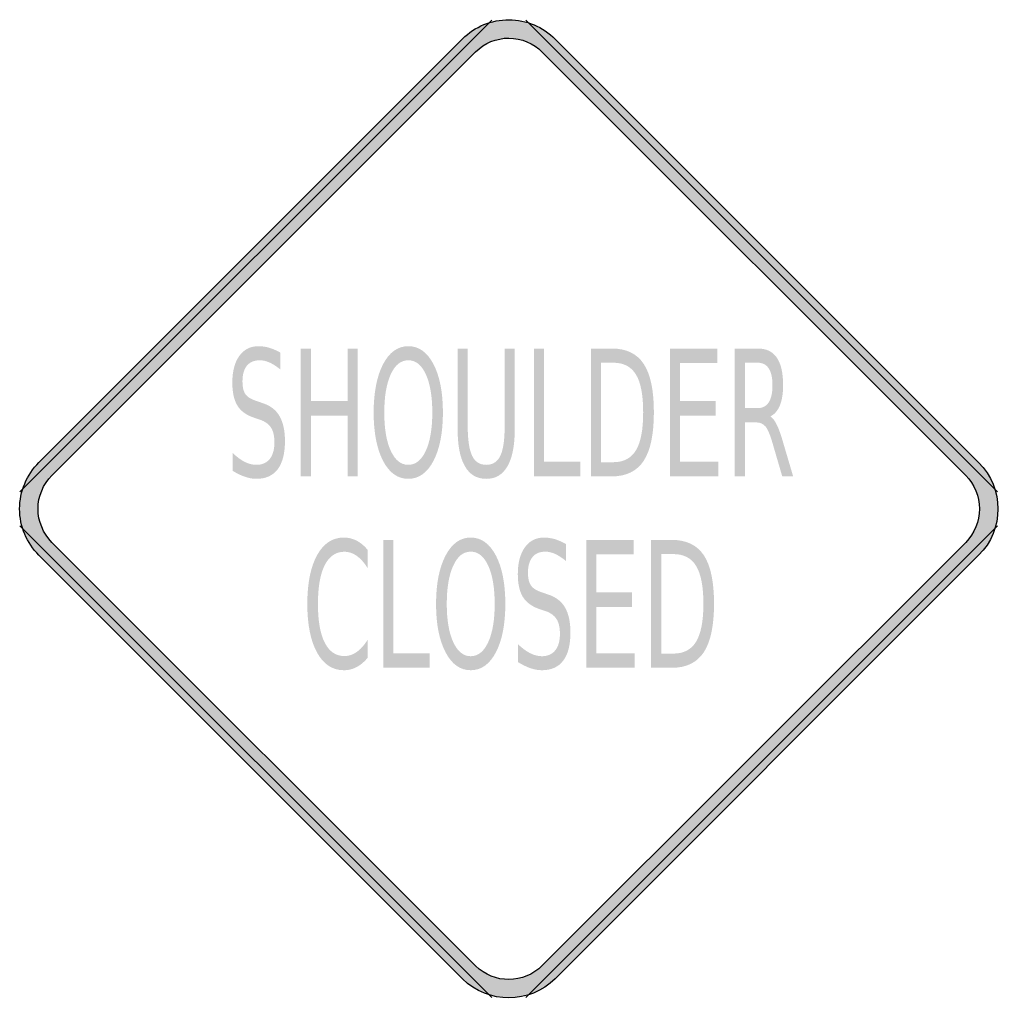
# Model space of a CAD drawing. Header units: inches. Extents: x -0.52 to 0.53, y -0.53 to 0.52.
import ezdxf

# ---------------------------------------------------------------- set-up
doc = ezdxf.new("R2010")
doc.units = ezdxf.units.IN
doc.header["$MEASUREMENT"] = 0

msp = doc.modelspace()

# ---------------------------------------------------------------- hatches: boundary and pattern name
h = msp.add_hatch(color=7)
edge = h.paths.add_edge_path()
edge.add_line((0.0495, 0.5), (0.5, 0.0494))
edge.add_spline(control_points=[(0.5, 0.0494), (0.5273, 0.0221), (0.5273, -0.0221), (0.5, -0.0494)], knot_values=[0, 0, 0, 0, 1, 1, 1, 1], degree=3, periodic=0)
edge.add_line((0.5, -0.0494), (0.0494, -0.5))
edge.add_spline(control_points=[(0.0494, -0.5), (0.0222, -0.5271), (-0.0218, -0.5273), (-0.0491, -0.5003)], knot_values=[0, 0, 0, 0, 1, 1, 1, 1], degree=3, periodic=0)
edge.add_line((-0.0491, -0.5003), (-0.5, -0.0494))
edge.add_spline(control_points=[(-0.5, -0.0494), (-0.5131, -0.0363), (-0.5205, -0.0185), (-0.5205, 0), (-0.5205, 0.0186), (-0.5131, 0.0363), (-0.5, 0.0494)], knot_values=[0, 0, 0, 0, 1, 1, 1, 2, 2, 2, 2], degree=3, periodic=0)
edge.add_line((-0.5, 0.0494), (-0.0492, 0.5003))
edge.add_spline(control_points=[(-0.0492, 0.5003), (-0.0361, 0.5134), (-0.0183, 0.5207), (0.0002, 0.5206), (0.0187, 0.5206), (0.0364, 0.5131), (0.0495, 0.5)], knot_values=[0, 0, 0, 0, 1, 1, 1, 2, 2, 2, 2], degree=3, periodic=0)
edge = h.paths.add_edge_path(flags=0)
edge.add_line((0.0356, 0.4862), (0.4862, 0.0356))
edge.add_spline(control_points=[(0.4862, 0.0356), (0.4956, 0.0262), (0.5009, 0.0134), (0.5009, 0), (0.5009, -0.0133), (0.4956, -0.0261), (0.4862, -0.0356)], knot_values=[0, 0, 0, 0, 1, 1, 1, 2, 2, 2, 2], degree=3, periodic=0)
edge.add_line((0.4862, -0.0356), (0.0356, -0.4861))
edge.add_spline(control_points=[(0.0356, -0.4861), (0.016, -0.5057), (-0.0156, -0.5058), (-0.0353, -0.4864)], knot_values=[0, 0, 0, 0, 1, 1, 1, 1], degree=3, periodic=0)
edge.add_line((-0.0353, -0.4864), (-0.4862, -0.0356))
edge.add_spline(control_points=[(-0.4862, -0.0356), (-0.4956, -0.0261), (-0.5009, -0.0133), (-0.5009, 0), (-0.5009, 0.0134), (-0.4956, 0.0262), (-0.4862, 0.0356)], knot_values=[0, 0, 0, 0, 1, 1, 1, 2, 2, 2, 2], degree=3, periodic=0)
edge.add_line((-0.4862, 0.0356), (-0.0353, 0.4864))
edge.add_spline(control_points=[(-0.0353, 0.4864), (-0.0259, 0.4959), (-0.0131, 0.5011), (0.0002, 0.5011), (0.0135, 0.501), (0.0262, 0.4957), (0.0356, 0.4862)], knot_values=[0, 0, 0, 0, 1, 1, 1, 2, 2, 2, 2], degree=3, periodic=0)
h = msp.add_hatch(color=7)
edge = h.paths.add_edge_path()
edge.add_line((0.0495, 0.5), (0.5, 0.0494))
edge.add_spline(control_points=[(0.5, 0.0494), (0.5273, 0.0221), (0.5273, -0.0221), (0.5, -0.0494)], knot_values=[0, 0, 0, 0, 1, 1, 1, 1], degree=3, periodic=0)
edge.add_line((0.5, -0.0494), (0.0494, -0.5))
edge.add_spline(control_points=[(0.0494, -0.5), (0.0222, -0.5271), (-0.0218, -0.5273), (-0.0491, -0.5003)], knot_values=[0, 0, 0, 0, 1, 1, 1, 1], degree=3, periodic=0)
edge.add_line((-0.0491, -0.5003), (-0.5, -0.0494))
edge.add_spline(control_points=[(-0.5, -0.0494), (-0.5131, -0.0363), (-0.5205, -0.0185), (-0.5205, 0), (-0.5205, 0.0186), (-0.5131, 0.0363), (-0.5, 0.0494)], knot_values=[0, 0, 0, 0, 1, 1, 1, 2, 2, 2, 2], degree=3, periodic=0)
edge.add_line((-0.5, 0.0494), (-0.0492, 0.5003))
edge.add_spline(control_points=[(-0.0492, 0.5003), (-0.0361, 0.5134), (-0.0183, 0.5207), (0.0002, 0.5206), (0.0187, 0.5206), (0.0364, 0.5131), (0.0495, 0.5)], knot_values=[0, 0, 0, 0, 1, 1, 1, 2, 2, 2, 2], degree=3, periodic=0)
edge = h.paths.add_edge_path(flags=0)
edge.add_line((0.0356, 0.4862), (0.4862, 0.0356))
edge.add_spline(control_points=[(0.4862, 0.0356), (0.4956, 0.0262), (0.5009, 0.0134), (0.5009, 0), (0.5009, -0.0133), (0.4956, -0.0261), (0.4862, -0.0356)], knot_values=[0, 0, 0, 0, 1, 1, 1, 2, 2, 2, 2], degree=3, periodic=0)
edge.add_line((0.4862, -0.0356), (0.0356, -0.4861))
edge.add_spline(control_points=[(0.0356, -0.4861), (0.016, -0.5057), (-0.0156, -0.5058), (-0.0353, -0.4864)], knot_values=[0, 0, 0, 0, 1, 1, 1, 1], degree=3, periodic=0)
edge.add_line((-0.0353, -0.4864), (-0.4862, -0.0356))
edge.add_spline(control_points=[(-0.4862, -0.0356), (-0.4956, -0.0261), (-0.5009, -0.0133), (-0.5009, 0), (-0.5009, 0.0134), (-0.4956, 0.0262), (-0.4862, 0.0356)], knot_values=[0, 0, 0, 0, 1, 1, 1, 2, 2, 2, 2], degree=3, periodic=0)
edge.add_line((-0.4862, 0.0356), (-0.0353, 0.4864))
edge.add_spline(control_points=[(-0.0353, 0.4864), (-0.0259, 0.4959), (-0.0131, 0.5011), (0.0002, 0.5011), (0.0135, 0.501), (0.0262, 0.4957), (0.0356, 0.4862)], knot_values=[0, 0, 0, 0, 1, 1, 1, 2, 2, 2, 2], degree=3, periodic=0)
h = msp.add_hatch(color=7)
edge = h.paths.add_edge_path()
edge.add_line((-0.243, 0.1663), (-0.243, 0.1483))
edge.add_spline(control_points=[(-0.243, 0.1483), (-0.2471, 0.1517), (-0.2509, 0.1541), (-0.2546, 0.1558), (-0.2582, 0.1574), (-0.2617, 0.1582), (-0.2651, 0.1582), (-0.2709, 0.1582), (-0.2755, 0.1563), (-0.2787, 0.1524), (-0.2818, 0.1485), (-0.2834, 0.143), (-0.2834, 0.1358), (-0.2834, 0.1298), (-0.2824, 0.1253), (-0.2803, 0.1222), (-0.2781, 0.1191), (-0.2741, 0.1166), (-0.2682, 0.1148)], knot_values=[0, 0, 0, 0, 1, 1, 1, 2, 2, 2, 3, 3, 3, 4, 4, 4, 5, 5, 5, 6, 6, 6, 6], degree=3, periodic=0)
edge.add_line((-0.2682, 0.1148), (-0.2617, 0.1125))
edge.add_spline(control_points=[(-0.2617, 0.1125), (-0.2537, 0.1099), (-0.2477, 0.1053), (-0.2439, 0.0987), (-0.2401, 0.0921), (-0.2382, 0.0832), (-0.2382, 0.0722), (-0.2382, 0.059), (-0.2408, 0.049), (-0.2459, 0.0422), (-0.2511, 0.0354), (-0.2587, 0.032), (-0.2687, 0.032), (-0.2725, 0.032), (-0.2765, 0.0327), (-0.2807, 0.0342), (-0.285, 0.0356), (-0.2894, 0.0378), (-0.2939, 0.0406)], knot_values=[0, 0, 0, 0, 1, 1, 1, 2, 2, 2, 3, 3, 3, 4, 4, 4, 5, 5, 5, 6, 6, 6, 6], degree=3, periodic=0)
edge.add_line((-0.2939, 0.0406), (-0.2939, 0.0596))
edge.add_spline(control_points=[(-0.2939, 0.0596), (-0.2895, 0.0554), (-0.2852, 0.0522), (-0.2811, 0.0501), (-0.2769, 0.048), (-0.2727, 0.0469), (-0.2687, 0.0469), (-0.2625, 0.0469), (-0.2578, 0.049), (-0.2544, 0.0531), (-0.2511, 0.0573), (-0.2494, 0.0631), (-0.2494, 0.0708), (-0.2494, 0.0775), (-0.2506, 0.0827), (-0.253, 0.0865), (-0.2554, 0.0903), (-0.2594, 0.0931), (-0.2649, 0.095)], knot_values=[0, 0, 0, 0, 1, 1, 1, 2, 2, 2, 3, 3, 3, 4, 4, 4, 5, 5, 5, 6, 6, 6, 6], degree=3, periodic=0)
edge.add_line((-0.2649, 0.095), (-0.2714, 0.0972))
edge.add_spline(control_points=[(-0.2714, 0.0972), (-0.2795, 0.0999), (-0.2853, 0.1042), (-0.2888, 0.11), (-0.2924, 0.1159), (-0.2942, 0.124), (-0.2942, 0.1344), (-0.2942, 0.1464), (-0.2917, 0.1559), (-0.2868, 0.1628), (-0.2818, 0.1697), (-0.275, 0.1732), (-0.2663, 0.1732), (-0.2625, 0.1732), (-0.2587, 0.1726), (-0.2549, 0.1715), (-0.251, 0.1703), (-0.247, 0.1686), (-0.243, 0.1663)], knot_values=[0, 0, 0, 0, 1, 1, 1, 2, 2, 2, 3, 3, 3, 4, 4, 4, 5, 5, 5, 6, 6, 6, 6], degree=3, periodic=0)
for points in [[(-0.2214, 0.1707), (-0.2106, 0.1707), (-0.2106, 0.1149), (-0.1715, 0.1149), (-0.1715, 0.1707), (-0.1607, 0.1707), (-0.1607, 0.0346), (-0.1715, 0.0346), (-0.1715, 0.0994), (-0.2106, 0.0994), (-0.2106, 0.0346), (-0.2214, 0.0346), (-0.2214, 0.1707)], [(0.0267, 0.1707), (0.0374, 0.1707), (0.0374, 0.0501), (0.0762, 0.0501), (0.0762, 0.0346), (0.0267, 0.0346), (0.0267, 0.1707)], [(0.1716, 0.1707), (0.2219, 0.1707), (0.2219, 0.1552), (0.1823, 0.1552), (0.1823, 0.1149), (0.2203, 0.1149), (0.2203, 0.0994), (0.1823, 0.0994), (0.1823, 0.0501), (0.2229, 0.0501), (0.2229, 0.0346), (0.1716, 0.0346), (0.1716, 0.1707)], [(-0.1336, -0.033), (-0.1228, -0.033), (-0.1228, -0.1536), (-0.0841, -0.1536), (-0.0841, -0.1691), (-0.1336, -0.1691), (-0.1336, -0.033)], [(0.0825, -0.033), (0.1328, -0.033), (0.1328, -0.0485), (0.0933, -0.0485), (0.0933, -0.0888), (0.1312, -0.0888), (0.1312, -0.1043), (0.0933, -0.1043), (0.0933, -0.1536), (0.1338, -0.1536), (0.1338, -0.1691), (0.0825, -0.1691), (0.0825, -0.033)]]:
    msp.add_hatch(color=7).paths.add_polyline_path(points)
h = msp.add_hatch(color=7)
edge = h.paths.add_edge_path()
edge.add_spline(control_points=[(-0.1069, 0.1732), (-0.0958, 0.1732), (-0.0868, 0.1668), (-0.0801, 0.154), (-0.0735, 0.1412), (-0.0701, 0.1241), (-0.0701, 0.1025), (-0.0701, 0.0811), (-0.0735, 0.064), (-0.0801, 0.0512), (-0.0868, 0.0384), (-0.0958, 0.032), (-0.1069, 0.032), (-0.1181, 0.032), (-0.1271, 0.0383), (-0.1338, 0.0511), (-0.1404, 0.0639), (-0.1438, 0.081), (-0.1438, 0.1025), (-0.1438, 0.1241), (-0.1404, 0.1412), (-0.1338, 0.154), (-0.1271, 0.1668), (-0.1181, 0.1732), (-0.1069, 0.1732)], knot_values=[0, 0, 0, 0, 1, 1, 1, 2, 2, 2, 3, 3, 3, 4, 4, 4, 5, 5, 5, 6, 6, 6, 7, 7, 7, 8, 8, 8, 8], degree=3, periodic=0)
edge = h.paths.add_edge_path(flags=0)
edge.add_spline(control_points=[(-0.1069, 0.1582), (-0.1148, 0.1582), (-0.121, 0.1533), (-0.1256, 0.1433), (-0.1302, 0.1333), (-0.1325, 0.1197), (-0.1325, 0.1025), (-0.1325, 0.0854), (-0.1302, 0.0718), (-0.1256, 0.0619), (-0.121, 0.0519), (-0.1148, 0.0469), (-0.1069, 0.0469), (-0.0991, 0.0469), (-0.0929, 0.0519), (-0.0883, 0.0619), (-0.0837, 0.0718), (-0.0814, 0.0854), (-0.0814, 0.1025), (-0.0814, 0.1197), (-0.0837, 0.1333), (-0.0883, 0.1433), (-0.0929, 0.1533), (-0.0991, 0.1582), (-0.1069, 0.1582)], knot_values=[0, 0, 0, 0, 1, 1, 1, 2, 2, 2, 3, 3, 3, 4, 4, 4, 5, 5, 5, 6, 6, 6, 7, 7, 7, 8, 8, 8, 8], degree=3, periodic=0)
h = msp.add_hatch(color=7)
edge = h.paths.add_edge_path()
edge.add_line((-0.0545, 0.1707), (-0.0437, 0.1707))
edge.add_line((-0.0437, 0.1707), (-0.0437, 0.088))
edge.add_spline(control_points=[(-0.0437, 0.088), (-0.0437, 0.0735), (-0.0421, 0.063), (-0.039, 0.0565), (-0.0359, 0.0501), (-0.0309, 0.0469), (-0.024, 0.0469), (-0.0171, 0.0469), (-0.0121, 0.0501), (-0.009, 0.0565), (-0.0059, 0.063), (-0.0044, 0.0735), (-0.0044, 0.088)], knot_values=[0, 0, 0, 0, 1, 1, 1, 2, 2, 2, 3, 3, 3, 4, 4, 4, 4], degree=3, periodic=0)
edge.add_line((-0.0044, 0.088), (-0.0044, 0.1707))
edge.add_line((-0.0044, 0.1707), (0.0064, 0.1707))
edge.add_line((0.0064, 0.1707), (0.0064, 0.0858))
edge.add_spline(control_points=[(0.0064, 0.0858), (0.0064, 0.068), (0.0039, 0.0546), (-0.0013, 0.0456), (-0.0064, 0.0365), (-0.014, 0.032), (-0.024, 0.032), (-0.0341, 0.032), (-0.0417, 0.0365), (-0.0468, 0.0456), (-0.052, 0.0546), (-0.0545, 0.068), (-0.0545, 0.0858)], knot_values=[0, 0, 0, 0, 1, 1, 1, 2, 2, 2, 3, 3, 3, 4, 4, 4, 4], degree=3, periodic=0)
edge.add_line((-0.0545, 0.0858), (-0.0545, 0.1707))
h = msp.add_hatch(color=7)
edge = h.paths.add_edge_path()
edge.add_line((0.0875, 0.1707), (0.1096, 0.1707))
edge.add_spline(control_points=[(0.1096, 0.1707), (0.125, 0.1707), (0.1363, 0.1653), (0.1436, 0.1543), (0.1508, 0.1433), (0.1544, 0.1262), (0.1544, 0.1028), (0.1544, 0.0793), (0.1507, 0.0621), (0.1435, 0.0511), (0.1362, 0.0401), (0.1249, 0.0346), (0.1096, 0.0346)], knot_values=[0, 0, 0, 0, 1, 1, 1, 2, 2, 2, 3, 3, 3, 4, 4, 4, 4], degree=3, periodic=0)
edge.add_line((0.1096, 0.0346), (0.0875, 0.0346))
edge.add_line((0.0875, 0.0346), (0.0875, 0.1707))
edge = h.paths.add_edge_path(flags=0)
edge.add_line((0.0982, 0.1556), (0.0982, 0.0497))
edge.add_line((0.0982, 0.0497), (0.1112, 0.0497))
edge.add_spline(control_points=[(0.1112, 0.0497), (0.1222, 0.0497), (0.1303, 0.054), (0.1354, 0.0625), (0.1405, 0.071), (0.143, 0.0845), (0.143, 0.1028), (0.143, 0.121), (0.1405, 0.1344), (0.1354, 0.1429), (0.1303, 0.1514), (0.1222, 0.1556), (0.1112, 0.1556)], knot_values=[0, 0, 0, 0, 1, 1, 1, 2, 2, 2, 3, 3, 3, 4, 4, 4, 4], degree=3, periodic=0)
edge.add_line((0.1112, 0.1556), (0.0982, 0.1556))
h = msp.add_hatch(color=7)
edge = h.paths.add_edge_path()
edge.add_spline(control_points=[(0.2783, 0.0984), (0.2806, 0.0971), (0.2829, 0.0942), (0.285, 0.0899), (0.2872, 0.0855), (0.2894, 0.0795), (0.2916, 0.0718)], knot_values=[0, 0, 0, 0, 1, 1, 1, 2, 2, 2, 2], degree=3, periodic=0)
edge.add_line((0.2916, 0.0718), (0.3026, 0.0346))
edge.add_line((0.3026, 0.0346), (0.291, 0.0346))
edge.add_line((0.291, 0.0346), (0.2808, 0.0695))
edge.add_spline(control_points=[(0.2808, 0.0695), (0.2782, 0.0787), (0.2756, 0.0847), (0.2732, 0.0877), (0.2707, 0.0907), (0.2673, 0.0921), (0.2631, 0.0921)], knot_values=[0, 0, 0, 0, 1, 1, 1, 2, 2, 2, 2], degree=3, periodic=0)
edge.add_line((0.2631, 0.0921), (0.2513, 0.0921))
edge.add_line((0.2513, 0.0921), (0.2513, 0.0346))
edge.add_line((0.2513, 0.0346), (0.2405, 0.0346))
edge.add_line((0.2405, 0.0346), (0.2405, 0.1707))
edge.add_line((0.2405, 0.1707), (0.2648, 0.1707))
edge.add_spline(control_points=[(0.2648, 0.1707), (0.274, 0.1707), (0.2808, 0.1675), (0.2852, 0.161), (0.2897, 0.1545), (0.2919, 0.1447), (0.2919, 0.1315), (0.2919, 0.123), (0.2908, 0.1159), (0.2885, 0.1102), (0.2861, 0.1045), (0.2828, 0.1006), (0.2783, 0.0984)], knot_values=[0, 0, 0, 0, 1, 1, 1, 2, 2, 2, 3, 3, 3, 4, 4, 4, 4], degree=3, periodic=0)
edge = h.paths.add_edge_path(flags=0)
edge.add_line((0.2513, 0.1556), (0.2513, 0.1073))
edge.add_line((0.2513, 0.1073), (0.2648, 0.1073))
edge.add_spline(control_points=[(0.2648, 0.1073), (0.2701, 0.1073), (0.274, 0.1093), (0.2766, 0.1134), (0.2793, 0.1175), (0.2806, 0.1236), (0.2806, 0.1315), (0.2806, 0.1395), (0.2793, 0.1455), (0.2766, 0.1495), (0.274, 0.1536), (0.2701, 0.1556), (0.2648, 0.1556)], knot_values=[0, 0, 0, 0, 1, 1, 1, 2, 2, 2, 3, 3, 3, 4, 4, 4, 4], degree=3, periodic=0)
edge.add_line((0.2648, 0.1556), (0.2513, 0.1556))
h = msp.add_hatch(color=7)
edge = h.paths.add_edge_path()
edge.add_line((-0.1503, -0.0435), (-0.1503, -0.0629))
edge.add_spline(control_points=[(-0.1503, -0.0629), (-0.1539, -0.0571), (-0.1578, -0.0528), (-0.1619, -0.0499), (-0.166, -0.0471), (-0.1703, -0.0456), (-0.175, -0.0456), (-0.1841, -0.0456), (-0.191, -0.0504), (-0.1959, -0.0599), (-0.2007, -0.0694), (-0.2031, -0.0832), (-0.2031, -0.1012), (-0.2031, -0.1191), (-0.2007, -0.1328), (-0.1959, -0.1423), (-0.191, -0.1519), (-0.1841, -0.1566), (-0.175, -0.1566), (-0.1703, -0.1566), (-0.166, -0.1552), (-0.1619, -0.1523), (-0.1578, -0.1495), (-0.1539, -0.1452), (-0.1503, -0.1394)], knot_values=[0, 0, 0, 0, 1, 1, 1, 2, 2, 2, 3, 3, 3, 4, 4, 4, 5, 5, 5, 6, 6, 6, 7, 7, 7, 8, 8, 8, 8], degree=3, periodic=0)
edge.add_line((-0.1503, -0.1394), (-0.1503, -0.1586))
edge.add_spline(control_points=[(-0.1503, -0.1586), (-0.154, -0.163), (-0.158, -0.1663), (-0.1622, -0.1685), (-0.1665, -0.1707), (-0.1709, -0.1717), (-0.1756, -0.1717), (-0.1877, -0.1717), (-0.1972, -0.1654), (-0.2041, -0.1528), (-0.211, -0.1402), (-0.2144, -0.123), (-0.2144, -0.1012), (-0.2144, -0.0793), (-0.211, -0.062), (-0.2041, -0.0494), (-0.1972, -0.0368), (-0.1877, -0.0305), (-0.1756, -0.0305), (-0.1708, -0.0305), (-0.1663, -0.0316), (-0.1621, -0.0337), (-0.1579, -0.0359), (-0.1539, -0.0391), (-0.1503, -0.0435)], knot_values=[0, 0, 0, 0, 1, 1, 1, 2, 2, 2, 3, 3, 3, 4, 4, 4, 5, 5, 5, 6, 6, 6, 7, 7, 7, 8, 8, 8, 8], degree=3, periodic=0)
h = msp.add_hatch(color=7)
edge = h.paths.add_edge_path()
edge.add_spline(control_points=[(-0.0405, -0.0305), (-0.0293, -0.0305), (-0.0204, -0.0369), (-0.0137, -0.0497), (-0.007, -0.0625), (-0.0037, -0.0797), (-0.0037, -0.1012), (-0.0037, -0.1226), (-0.007, -0.1398), (-0.0137, -0.1526), (-0.0204, -0.1653), (-0.0293, -0.1717), (-0.0405, -0.1717), (-0.0517, -0.1717), (-0.0606, -0.1654), (-0.0673, -0.1526), (-0.074, -0.1398), (-0.0774, -0.1227), (-0.0774, -0.1012), (-0.0774, -0.0797), (-0.074, -0.0625), (-0.0673, -0.0497), (-0.0606, -0.0369), (-0.0517, -0.0305), (-0.0405, -0.0305)], knot_values=[0, 0, 0, 0, 1, 1, 1, 2, 2, 2, 3, 3, 3, 4, 4, 4, 5, 5, 5, 6, 6, 6, 7, 7, 7, 8, 8, 8, 8], degree=3, periodic=0)
edge = h.paths.add_edge_path(flags=0)
edge.add_spline(control_points=[(-0.0405, -0.0455), (-0.0483, -0.0455), (-0.0545, -0.0504), (-0.0591, -0.0604), (-0.0637, -0.0704), (-0.066, -0.084), (-0.066, -0.1012), (-0.066, -0.1183), (-0.0637, -0.1319), (-0.0591, -0.1418), (-0.0545, -0.1518), (-0.0483, -0.1568), (-0.0405, -0.1568), (-0.0327, -0.1568), (-0.0265, -0.1518), (-0.0219, -0.1418), (-0.0173, -0.1319), (-0.015, -0.1183), (-0.015, -0.1012), (-0.015, -0.084), (-0.0173, -0.0704), (-0.0219, -0.0604), (-0.0265, -0.0504), (-0.0327, -0.0455), (-0.0405, -0.0455)], knot_values=[0, 0, 0, 0, 1, 1, 1, 2, 2, 2, 3, 3, 3, 4, 4, 4, 5, 5, 5, 6, 6, 6, 7, 7, 7, 8, 8, 8, 8], degree=3, periodic=0)
h = msp.add_hatch(color=7)
edge = h.paths.add_edge_path()
edge.add_line((0.0608, -0.0374), (0.0608, -0.0554))
edge.add_spline(control_points=[(0.0608, -0.0554), (0.0568, -0.0521), (0.0529, -0.0496), (0.0493, -0.0479), (0.0457, -0.0463), (0.0422, -0.0455), (0.0388, -0.0455), (0.0329, -0.0455), (0.0284, -0.0474), (0.0252, -0.0513), (0.022, -0.0552), (0.0204, -0.0607), (0.0204, -0.0679), (0.0204, -0.0739), (0.0215, -0.0785), (0.0236, -0.0815), (0.0257, -0.0846), (0.0297, -0.0871), (0.0357, -0.089)], knot_values=[0, 0, 0, 0, 1, 1, 1, 2, 2, 2, 3, 3, 3, 4, 4, 4, 5, 5, 5, 6, 6, 6, 6], degree=3, periodic=0)
edge.add_line((0.0357, -0.089), (0.0421, -0.0912))
edge.add_spline(control_points=[(0.0421, -0.0912), (0.0502, -0.0938), (0.0561, -0.0985), (0.0599, -0.105), (0.0637, -0.1116), (0.0656, -0.1205), (0.0656, -0.1315), (0.0656, -0.1447), (0.0631, -0.1547), (0.0579, -0.1615), (0.0528, -0.1683), (0.0452, -0.1717), (0.0352, -0.1717), (0.0314, -0.1717), (0.0274, -0.171), (0.0231, -0.1696), (0.0189, -0.1681), (0.0145, -0.1659), (0.0099, -0.1631)], knot_values=[0, 0, 0, 0, 1, 1, 1, 2, 2, 2, 3, 3, 3, 4, 4, 4, 5, 5, 5, 6, 6, 6, 6], degree=3, periodic=0)
edge.add_line((0.0099, -0.1631), (0.0099, -0.1441))
edge.add_spline(control_points=[(0.0099, -0.1441), (0.0143, -0.1483), (0.0186, -0.1515), (0.0228, -0.1536), (0.027, -0.1557), (0.0311, -0.1568), (0.0352, -0.1568), (0.0413, -0.1568), (0.0461, -0.1547), (0.0494, -0.1506), (0.0528, -0.1465), (0.0544, -0.1406), (0.0544, -0.1329), (0.0544, -0.1262), (0.0532, -0.121), (0.0508, -0.1172), (0.0484, -0.1135), (0.0445, -0.1106), (0.039, -0.1087)], knot_values=[0, 0, 0, 0, 1, 1, 1, 2, 2, 2, 3, 3, 3, 4, 4, 4, 5, 5, 5, 6, 6, 6, 6], degree=3, periodic=0)
edge.add_line((0.039, -0.1087), (0.0325, -0.1066))
edge.add_spline(control_points=[(0.0325, -0.1066), (0.0244, -0.1038), (0.0186, -0.0995), (0.015, -0.0937), (0.0114, -0.0879), (0.0096, -0.0797), (0.0096, -0.0694), (0.0096, -0.0573), (0.0121, -0.0478), (0.0171, -0.0409), (0.022, -0.034), (0.0289, -0.0305), (0.0376, -0.0305), (0.0413, -0.0305), (0.0451, -0.0311), (0.049, -0.0322), (0.0529, -0.0334), (0.0568, -0.0351), (0.0608, -0.0374)], knot_values=[0, 0, 0, 0, 1, 1, 1, 2, 2, 2, 3, 3, 3, 4, 4, 4, 5, 5, 5, 6, 6, 6, 6], degree=3, periodic=0)
h = msp.add_hatch(color=7)
edge = h.paths.add_edge_path()
edge.add_line((0.1515, -0.033), (0.1736, -0.033))
edge.add_spline(control_points=[(0.1736, -0.033), (0.189, -0.033), (0.2003, -0.0385), (0.2076, -0.0494), (0.2148, -0.0604), (0.2184, -0.0776), (0.2184, -0.1009), (0.2184, -0.1244), (0.2147, -0.1416), (0.2075, -0.1526), (0.2002, -0.1636), (0.1889, -0.1691), (0.1736, -0.1691)], knot_values=[0, 0, 0, 0, 1, 1, 1, 2, 2, 2, 3, 3, 3, 4, 4, 4, 4], degree=3, periodic=0)
edge.add_line((0.1736, -0.1691), (0.1515, -0.1691))
edge.add_line((0.1515, -0.1691), (0.1515, -0.033))
edge = h.paths.add_edge_path(flags=0)
edge.add_line((0.1623, -0.0481), (0.1623, -0.154))
edge.add_line((0.1623, -0.154), (0.1752, -0.154))
edge.add_spline(control_points=[(0.1752, -0.154), (0.1862, -0.154), (0.1943, -0.1497), (0.1994, -0.1412), (0.2045, -0.1327), (0.2071, -0.1193), (0.2071, -0.1009), (0.2071, -0.0827), (0.2045, -0.0693), (0.1994, -0.0608), (0.1943, -0.0523), (0.1862, -0.0481), (0.1752, -0.0481)], knot_values=[0, 0, 0, 0, 1, 1, 1, 2, 2, 2, 3, 3, 3, 4, 4, 4, 4], degree=3, periodic=0)
edge.add_line((0.1752, -0.0481), (0.1623, -0.0481))

# ---------------------------------------------------------------- linework, layer by layer
at = {"color": 7}
for p, q in [((-0.5202, 0.0182), (-0.0181, 0.5203)), ((0.0181, 0.5203), (0.5202, 0.0182)), ((-0.0181, -0.5202), (-0.5202, -0.0181)), ((0.5202, -0.0181), (0.0181, -0.5202))]:
    msp.add_line(p, q, dxfattribs=at)
for points in [[(-0.5, 0.0494), (-0.0492, 0.5003)], [(0.0495, 0.5), (0.5, 0.0494)], [(-0.4862, 0.0356), (-0.0353, 0.4864)], [(0.0356, 0.4862), (0.4862, 0.0356)], [(-0.0353, -0.4864), (-0.4862, -0.0356)], [(0.4862, -0.0356), (0.0356, -0.4861)], [(-0.0491, -0.5003), (-0.5, -0.0494)], [(0.5, -0.0494), (0.0494, -0.5)]]:
    msp.add_lwpolyline(points, dxfattribs=at)
for points in [[(-0.0492, 0.5003), (-0.0361, 0.5134), (-0.0183, 0.5207), (0.0002, 0.5206), (0.0187, 0.5206), (0.0364, 0.5131), (0.0495, 0.5)], [(-0.0353, 0.4864), (-0.0259, 0.4959), (-0.0131, 0.5011), (0.0002, 0.5011), (0.0135, 0.501), (0.0262, 0.4957), (0.0356, 0.4862)], [(-0.5, -0.0494), (-0.5131, -0.0363), (-0.5205, -0.0185), (-0.5205, 0), (-0.5205, 0.0186), (-0.5131, 0.0363), (-0.5, 0.0494)], [(-0.4862, -0.0356), (-0.4956, -0.0261), (-0.5009, -0.0133), (-0.5009, 0), (-0.5009, 0.0134), (-0.4956, 0.0262), (-0.4862, 0.0356)], [(0.4862, 0.0356), (0.4956, 0.0262), (0.5009, 0.0134), (0.5009, 0), (0.5009, -0.0133), (0.4956, -0.0261), (0.4862, -0.0356)]]:
    msp.add_open_spline(points, degree=3, knots=[0, 0, 0, 0, 1, 1, 1, 2, 2, 2, 2], dxfattribs=at)
for points in [[(0.5, 0.0494), (0.5273, 0.0221), (0.5273, -0.0221), (0.5, -0.0494)], [(0.0356, -0.4861), (0.016, -0.5057), (-0.0156, -0.5058), (-0.0353, -0.4864)], [(0.0494, -0.5), (0.0222, -0.5271), (-0.0218, -0.5273), (-0.0491, -0.5003)]]:
    msp.add_open_spline(points, degree=3, dxfattribs=at)

doc.saveas('drawing.dxf')
